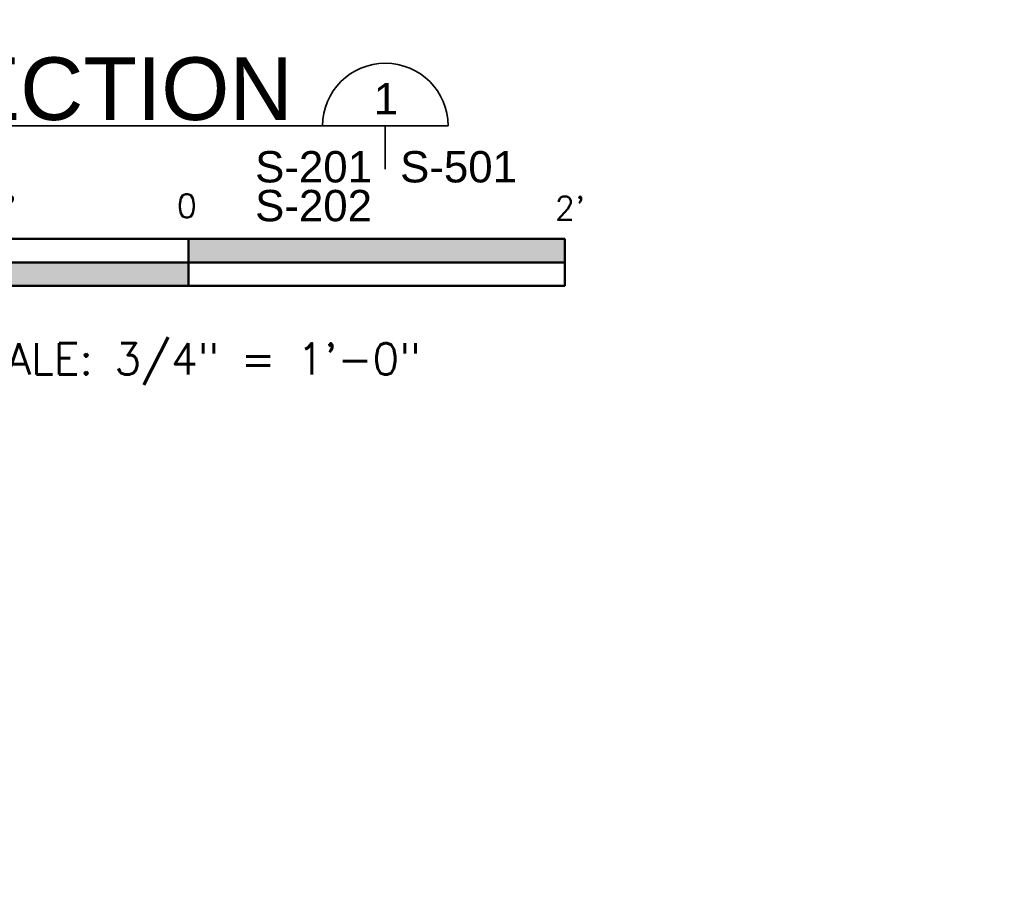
# Model space of a CAD drawing. Extents: x -312 to 328, y -156 to 292.
# Tile 10 of 89: x -241 to -179, y 121 to 176. Entities that reach past the tile are written whole.
import ezdxf
from ezdxf.enums import TextEntityAlignment as Align

# ---------------------------------------------------------------- set-up
doc = ezdxf.new("R2010")
doc.units = 0
doc.header["$MEASUREMENT"] = 0
for name, color, linetype, lineweight in [('Level 1', 253, 'Continuous', 18), ('S-Anno-Symb', 6, 'Continuous', 50), ('S-Anno-Text-Titl', 6, 'Continuous', 35)]:
    doc.layers.add(name, color=color, linetype=linetype, lineweight=lineweight)
doc.styles.add('BORD', font='romand.shx')
doc.styles.add('NOTES', font='romans.shx')

# ---------------------------------------------------------------- blocks, each defined once
blk = doc.blocks.new('S0034B')
for p, q in [((-1.5, -0.1855), (-1.5, 0.002)), ((1.5, 0.002), (-1.5, 0.002)), ((-0.75, -0.1855), (-0.75, 0.002)), ((0, -0.1855), (0, 0)), ((1.5, 0.002), (1.5, -0.1855)), ((1.5, -0.0917), (-1.5, -0.0917)), ((1.5, -0.1855), (-1.5, -0.1855))]:
    blk.add_line(p, q)
at = {"extrusion": (0, 0, -1)}
for points in [[(1.5, 0.002), (1.5, -0.0917), (0.75, 0.002), (0.75, -0.0917)], [(0, 0), (0, -0.0917), (-1.5, 0.002), (-1.5, -0.0917)], [(0.75, -0.0917), (0.75, -0.1855), (0, -0.0917), (0, -0.1855)]]:
    blk.add_solid(points, dxfattribs=at)
at = {"lineweight": 18, "style": 'NOTES'}
for s, height, p in [("2'", 0.09375, (-1.4796, 0.1246)), ("1'", 0.09375, (-0.7444, 0.1246)), ('0', 0.0938, (-0.0067, 0.1335)), ("2'", 0.09375, (1.5204, 0.1246))]:
    blk.add_text(s, height=height, dxfattribs=at).set_placement(p, align=Align.MIDDLE_CENTER)
at = {"lineweight": 25, "style": 'NOTES'}
blk.add_text('SCALE: 3/4" = 1\'-0"', height=0.125, dxfattribs=at).set_placement((-0.0089, -0.4767), align=Align.MIDDLE_CENTER)

msp = doc.modelspace()

# ---------------------------------------------------------------- linework, layer by layer
at = {"layer": 'Level 1', "color": 214, "linetype": 'Continuous', "lineweight": 25}
msp.add_3dface([(-311.9741, -156.26001), (328.0259, -156.26001), (328.0259, 291.73999), (-311.9741, 291.73999)], dxfattribs=at)
msp.add_3dface([(-311.9741, -156.26001), (328.0259, -156.26001), (328.0259, 291.73999), (-311.9741, 291.73999)], dxfattribs=at)
msp.add_3dface([(-311.9741, -156.26001), (328.0259, -156.26001), (328.0259, 291.73999), (-311.9741, 291.73999)], dxfattribs=at)
at = {"layer": 'S-Anno-Text-Titl'}
for p, q in [((-248.87634, 169.30248), (-214.13786, 169.30248)), ((-218.14186, 169.30248), (-218.14186, 166.55048))]:
    msp.add_line(p, q, dxfattribs=at)
msp.add_arc((-218.13706, 169.30568), 4, 0, 180, dxfattribs=at)

# ---------------------------------------------------------------- block references
at = {"layer": 'S-Anno-Symb', "xscale": 16, "yscale": 16, "zscale": 16}
msp.add_blockref('S0034B', (-230.68776, 162.06531), dxfattribs=at)

# ---------------------------------------------------------------- texts
at = {"layer": 'S-Anno-Text-Titl'}
for s, insert, char_height, attachment_point, line_spacing_factor, style in [('\\fArial|b0|i0|c0|p39;SECTION', (-236.46293, 171.65348), 4, 5, 0.734563, 'BORD'), ('\\fArial|b0|i0|c0|p39;1', (-218.87266, 172.04333), 2, 1, 0.73751, 'NOTES'), ('\\fArial|b0|i0|c0|p39;S-201\\PS-202', (-226.44168, 167.69848), 2, 1, 0.743439, 'NOTES'), ('\\fArial|b0|i0|c0|p39;S-501', (-217.19586, 167.69848), 2, 1, 0.740469, 'NOTES')]:
    msp.add_mtext(s, dxfattribs=dict(at, insert=insert, char_height=char_height, attachment_point=attachment_point, line_spacing_factor=line_spacing_factor, style=style))

doc.saveas('drawing.dxf')
